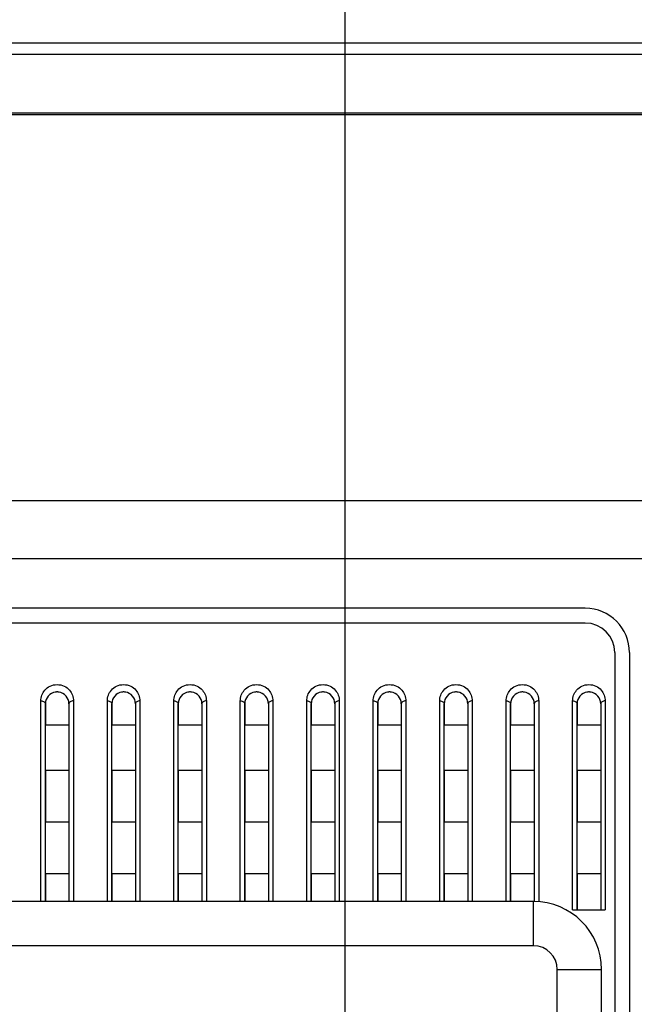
# Model space of a CAD drawing. Header units: millimetres. Extents: x -6054 to 364, y -1866 to 3094.
# Tile 108 of 256: x -4474 to -4432, y 880 to 946. Entities that reach past the tile are written whole.
import ezdxf

# ---------------------------------------------------------------- set-up
doc = ezdxf.new("R2010")
doc.units = ezdxf.units.MM
doc.header["$LTSCALE"] = 65.395
doc.header["$PDSIZE"] = 0.05
doc.layers.get('0').update_dxf_attribs({"linetype": 'CONTINUOUS'})
doc.layers.get('Defpoints').update_dxf_attribs({"linetype": 'CONTINUOUS'})
doc.layers.add('DIM', color=3, linetype='CONTINUOUS')
doc.styles.get("Standard").update_dxf_attribs({"font": 'arial.ttf'})
doc.dimstyles.new('ISO-25', dxfattribs={"dimtxt": 2.5, "dimasz": 2.5, "dimexe": 1.25, "dimexo": 0.625, "dimtad": 1, "dimtxsty": 'STANDARD', "dimcen": 2.5, "dimadec": 0, "dimazin": 0, "dimtfac": 1, "dimtmove": 0, "dimatfit": 3, "dimfxl": 1, "dimarcsym": 0})

# ---------------------------------------------------------------- blocks, each defined once
blk = doc.blocks.new('*D0')
at = {"layer": 'Defpoints', "color": 0}
for p in [(-4193.173, 1041.272), (-4734.98, 936.486), (-4193.173, 628.168)]:
    blk.add_point(p, dxfattribs=at)
at = {"layer": 'DIM', "color": 3, "lineweight": -2}
for p, q in [((-4734.98, 937.111), (-4734.98, 1042.522)), ((-4193.173, 628.793), (-4193.173, 1042.522)), ((-4719.98, 1041.272), (-4208.173, 1041.272))]:
    blk.add_line(p, q, dxfattribs=at)
at = {"layer": 'DIM', "color": 3}
for points in [[(-4719.98, 1043.772), (-4719.98, 1038.772), (-4734.98, 1041.272)], [(-4208.173, 1038.772), (-4208.173, 1043.772), (-4193.173, 1041.272)]]:
    blk.add_solid(points, dxfattribs=at)
at = {"layer": 'DIM', "color": 2, "insert": (-4464.076, 1059.082), "char_height": 20, "attachment_point": 5}
blk.add_mtext('542  [21,331]', dxfattribs=at)
blk = doc.blocks.new('*D7')
at = {"layer": 'Defpoints', "color": 0}
for p in [(-4728.573, 946.484), (-4809.721, 628.168), (-4193.173, 628.168)]:
    blk.add_point(p, dxfattribs=at)
at = {"layer": 'DIM', "color": 3, "lineweight": -2}
for p, q in [((-4729.198, 946.484), (-4810.971, 946.484)), ((-4809.721, 931.484), (-4809.721, 643.168)), ((-4193.798, 628.168), (-4810.971, 628.168))]:
    blk.add_line(p, q, dxfattribs=at)
at = {"layer": 'DIM', "color": 3}
for points in [[(-4807.221, 931.484), (-4812.221, 931.484), (-4809.721, 946.484)], [(-4812.221, 643.168), (-4807.221, 643.168), (-4809.721, 628.168)]]:
    blk.add_solid(points, dxfattribs=at)
at = {"layer": 'DIM', "color": 2, "insert": (-4827.531, 787.326), "char_height": 20, "attachment_point": 5, "rotation": 90}
blk.add_mtext('318  [12,532]', dxfattribs=at)
blk = doc.blocks.new('*D12')
at = {"layer": 'Defpoints', "color": 0}
for p in [(-4451.923, 971.719), (-4570.423, 865.648), (-4451.923, 865.648)]:
    blk.add_point(p, dxfattribs=at)
at = {"layer": 'DIM', "color": 3, "lineweight": -2}
for p, q in [((-4570.423, 866.273), (-4570.423, 972.969)), ((-4451.923, 866.273), (-4451.923, 972.969)), ((-4555.423, 971.719), (-4466.923, 971.719)), ((-4451.923, 971.719), (-4284.269, 971.719))]:
    blk.add_line(p, q, dxfattribs=at)
at = {"layer": 'DIM', "color": 3}
for points in [[(-4555.423, 974.219), (-4555.423, 969.219), (-4570.423, 971.719)], [(-4466.923, 969.219), (-4466.923, 974.219), (-4451.923, 971.719)]]:
    blk.add_solid(points, dxfattribs=at)
at = {"layer": 'DIM', "color": 2, "insert": (-4360.559, 989.529), "char_height": 20, "attachment_point": 5}
blk.add_mtext('119  [4,665]', dxfattribs=at)

msp = doc.modelspace()

# ---------------------------------------------------------------- linework, layer by layer
at = {"linetype": 'Continuous'}
for p, q in [((-4727.413, 944.918), (-3058.933, 944.918)), ((-3058.933, 944.121), (-4727.413, 944.121)), ((-3058.933, 940.151), (-4727.413, 940.151)), ((-4539.913, 913.947), (-4386.433, 913.947)), ((-3099.485, 909.984), (-4686.861, 909.984)), ((-4435.673, 906.648), (-4588.173, 906.648)), ((-4435.673, 905.648), (-4588.173, 905.648)), ((-4433.673, 903.648), (-4433.673, 828.398)), ((-4432.673, 903.648), (-4432.673, 828.398)), ((-4472.523, 886.807), (-4472.523, 900.382)), ((-4470.323, 900.382), (-4470.323, 886.807)), ((-4468.023, 886.807), (-4468.023, 900.382)), ((-4465.823, 900.382), (-4465.823, 886.807)), ((-4463.523, 886.807), (-4463.523, 900.382)), ((-4461.323, 900.382), (-4461.323, 886.807)), ((-4459.023, 886.807), (-4459.023, 900.382)), ((-4456.823, 900.382), (-4456.823, 886.807)), ((-4454.523, 886.807), (-4454.523, 900.382)), ((-4452.323, 900.382), (-4452.323, 886.807)), ((-4450.023, 886.807), (-4450.023, 900.382)), ((-4447.823, 900.382), (-4447.823, 886.807)), ((-4445.523, 886.807), (-4445.523, 900.382)), ((-4443.323, 900.382), (-4443.323, 886.807)), ((-4441.023, 886.807), (-4441.023, 900.382)), ((-4438.823, 900.382), (-4438.823, 886.793)), ((-4436.523, 886.229), (-4436.523, 900.382)), ((-4434.323, 900.382), (-4434.323, 886.229)), ((-4472.223, 900.184), (-4472.223, 898.734)), ((-4472.223, 886.807), (-4472.223, 900.184)), ((-4470.623, 900.184), (-4470.623, 898.734)), ((-4470.623, 900.184), (-4470.623, 886.807)), ((-4467.723, 900.184), (-4467.723, 898.734)), ((-4467.723, 886.807), (-4467.723, 900.184)), ((-4466.123, 900.184), (-4466.123, 898.734)), ((-4466.123, 900.184), (-4466.123, 886.807)), ((-4463.223, 900.184), (-4463.223, 898.734)), ((-4463.223, 886.807), (-4463.223, 900.184)), ((-4461.623, 900.184), (-4461.623, 898.734)), ((-4461.623, 900.184), (-4461.623, 886.807)), ((-4458.723, 900.184), (-4458.723, 898.734)), ((-4458.723, 886.807), (-4458.723, 900.184)), ((-4457.123, 900.184), (-4457.123, 898.734)), ((-4457.123, 900.184), (-4457.123, 886.807)), ((-4454.223, 900.184), (-4454.223, 898.734)), ((-4454.223, 886.807), (-4454.223, 900.184)), ((-4452.623, 900.184), (-4452.623, 898.734)), ((-4452.623, 900.184), (-4452.623, 886.807)), ((-4449.723, 900.184), (-4449.723, 898.734)), ((-4449.723, 886.807), (-4449.723, 900.184)), ((-4448.123, 900.184), (-4448.123, 898.734)), ((-4448.123, 900.184), (-4448.123, 886.807)), ((-4445.223, 900.184), (-4445.223, 898.734)), ((-4445.223, 886.807), (-4445.223, 900.184)), ((-4443.623, 900.184), (-4443.623, 898.734)), ((-4443.623, 900.184), (-4443.623, 886.807)), ((-4440.723, 900.184), (-4440.723, 898.734)), ((-4440.723, 886.807), (-4440.723, 900.184)), ((-4439.123, 900.184), (-4439.123, 898.734)), ((-4439.123, 900.184), (-4439.123, 886.806)), ((-4436.223, 900.184), (-4436.223, 898.734)), ((-4436.223, 886.229), (-4436.223, 900.184)), ((-4434.623, 900.184), (-4434.623, 898.734)), ((-4434.623, 900.184), (-4434.623, 886.229)), ((-4470.623, 898.734), (-4472.223, 898.734)), ((-4470.623, 898.734), (-4472.223, 898.734)), ((-4466.123, 898.734), (-4467.723, 898.734)), ((-4466.123, 898.734), (-4467.723, 898.734)), ((-4461.623, 898.734), (-4463.223, 898.734)), ((-4461.623, 898.734), (-4463.223, 898.734)), ((-4457.123, 898.734), (-4458.723, 898.734)), ((-4457.123, 898.734), (-4458.723, 898.734)), ((-4452.623, 898.734), (-4454.223, 898.734)), ((-4452.623, 898.734), (-4454.223, 898.734)), ((-4448.123, 898.734), (-4449.723, 898.734)), ((-4448.123, 898.734), (-4449.723, 898.734)), ((-4443.623, 898.734), (-4445.223, 898.734)), ((-4443.623, 898.734), (-4445.223, 898.734)), ((-4439.123, 898.734), (-4440.723, 898.734)), ((-4439.123, 898.734), (-4440.723, 898.734)), ((-4434.623, 898.734), (-4436.223, 898.734)), ((-4434.623, 898.734), (-4436.223, 898.734)), ((-4472.223, 895.668), (-4472.223, 892.168)), ((-4470.623, 895.668), (-4472.223, 895.668)), ((-4470.623, 895.668), (-4472.223, 895.668)), ((-4470.623, 895.668), (-4470.623, 892.168)), ((-4467.723, 895.668), (-4467.723, 892.168)), ((-4466.123, 895.668), (-4467.723, 895.668)), ((-4466.123, 895.668), (-4467.723, 895.668)), ((-4466.123, 895.668), (-4466.123, 892.168)), ((-4463.223, 895.668), (-4463.223, 892.168)), ((-4461.623, 895.668), (-4463.223, 895.668)), ((-4461.623, 895.668), (-4463.223, 895.668)), ((-4461.623, 895.668), (-4461.623, 892.168)), ((-4458.723, 895.668), (-4458.723, 892.168)), ((-4457.123, 895.668), (-4458.723, 895.668)), ((-4457.123, 895.668), (-4458.723, 895.668)), ((-4457.123, 895.668), (-4457.123, 892.168)), ((-4454.223, 895.668), (-4454.223, 892.168)), ((-4452.623, 895.668), (-4454.223, 895.668)), ((-4452.623, 895.668), (-4454.223, 895.668)), ((-4452.623, 895.668), (-4452.623, 892.168)), ((-4449.723, 895.668), (-4449.723, 892.168)), ((-4448.123, 895.668), (-4449.723, 895.668)), ((-4448.123, 895.668), (-4449.723, 895.668)), ((-4448.123, 895.668), (-4448.123, 892.168)), ((-4445.223, 895.668), (-4445.223, 892.168)), ((-4443.623, 895.668), (-4445.223, 895.668)), ((-4443.623, 895.668), (-4445.223, 895.668)), ((-4443.623, 895.668), (-4443.623, 892.168)), ((-4440.723, 895.668), (-4440.723, 892.168)), ((-4439.123, 895.668), (-4440.723, 895.668)), ((-4439.123, 895.668), (-4440.723, 895.668)), ((-4439.123, 895.668), (-4439.123, 892.168)), ((-4436.223, 895.668), (-4436.223, 892.168)), ((-4434.623, 895.668), (-4436.223, 895.668)), ((-4434.623, 895.668), (-4436.223, 895.668)), ((-4434.623, 895.668), (-4434.623, 892.168)), ((-4470.623, 892.168), (-4472.223, 892.168)), ((-4470.623, 892.168), (-4472.223, 892.168)), ((-4466.123, 892.168), (-4467.723, 892.168)), ((-4466.123, 892.168), (-4467.723, 892.168)), ((-4461.623, 892.168), (-4463.223, 892.168)), ((-4461.623, 892.168), (-4463.223, 892.168)), ((-4457.123, 892.168), (-4458.723, 892.168)), ((-4457.123, 892.168), (-4458.723, 892.168)), ((-4452.623, 892.168), (-4454.223, 892.168)), ((-4452.623, 892.168), (-4454.223, 892.168)), ((-4448.123, 892.168), (-4449.723, 892.168)), ((-4448.123, 892.168), (-4449.723, 892.168)), ((-4443.623, 892.168), (-4445.223, 892.168)), ((-4443.623, 892.168), (-4445.223, 892.168)), ((-4439.123, 892.168), (-4440.723, 892.168)), ((-4439.123, 892.168), (-4440.723, 892.168)), ((-4434.623, 892.168), (-4436.223, 892.168)), ((-4434.623, 892.168), (-4436.223, 892.168)), ((-4472.223, 888.668), (-4472.223, 886.807)), ((-4470.623, 888.668), (-4472.223, 888.668)), ((-4470.623, 888.668), (-4472.223, 888.668)), ((-4470.623, 888.668), (-4470.623, 886.807)), ((-4467.723, 888.668), (-4467.723, 886.807)), ((-4466.123, 888.668), (-4467.723, 888.668)), ((-4466.123, 888.668), (-4467.723, 888.668)), ((-4466.123, 888.668), (-4466.123, 886.807)), ((-4463.223, 888.668), (-4463.223, 886.807)), ((-4461.623, 888.668), (-4463.223, 888.668)), ((-4461.623, 888.668), (-4463.223, 888.668)), ((-4461.623, 888.668), (-4461.623, 886.807)), ((-4458.723, 888.668), (-4458.723, 886.807)), ((-4457.123, 888.668), (-4458.723, 888.668)), ((-4457.123, 888.668), (-4458.723, 888.668)), ((-4457.123, 888.668), (-4457.123, 886.807)), ((-4454.223, 888.668), (-4454.223, 886.807)), ((-4452.623, 888.668), (-4454.223, 888.668)), ((-4452.623, 888.668), (-4454.223, 888.668)), ((-4452.623, 888.668), (-4452.623, 886.807)), ((-4449.723, 888.668), (-4449.723, 886.807)), ((-4448.123, 888.668), (-4449.723, 888.668)), ((-4448.123, 888.668), (-4449.723, 888.668)), ((-4448.123, 888.668), (-4448.123, 886.807)), ((-4445.223, 888.668), (-4445.223, 886.807)), ((-4443.623, 888.668), (-4445.223, 888.668)), ((-4443.623, 888.668), (-4445.223, 888.668)), ((-4443.623, 888.668), (-4443.623, 886.807)), ((-4440.723, 888.668), (-4440.723, 886.807)), ((-4439.123, 888.668), (-4440.723, 888.668)), ((-4439.123, 888.668), (-4440.723, 888.668)), ((-4439.123, 888.668), (-4439.123, 886.806)), ((-4436.223, 888.668), (-4436.223, 886.229)), ((-4434.623, 888.668), (-4436.223, 888.668)), ((-4434.623, 888.668), (-4436.223, 888.668)), ((-4434.623, 888.668), (-4434.623, 886.229)), ((-4439.173, 886.807), (-4584.673, 886.807)), ((-4439.173, 883.807), (-4439.173, 886.807)), ((-4436.523, 886.229), (-4434.323, 886.229)), ((-4439.173, 883.807), (-4584.673, 883.807)), ((-4437.564, 871.786), (-4437.564, 882.198)), ((-4437.564, 882.198), (-4434.564, 882.198)), ((-4434.564, 877.794), (-4434.564, 882.198))]:
    msp.add_line(p, q, dxfattribs=at)
msp.add_line((-4734.98, 940.078), (-3893.18, 940.078))
for centre, radius, start, end in [((-4435.673, 903.648), 3, 0, 90), ((-4435.673, 903.648), 2, 0, 90), ((-4471.423, 900.184), 0.8, 98.00571, 180), ((-4471.423, 900.184), 0.8, 98.00697, 100.40127), ((-4471.423, 900.184), 0.8, 98.00697, 100.40127), ((-4471.423, 900.182), 0.802, 92.67353, 98.00676), ((-4471.423, 900.182), 0.802, 92.67345, 98.00676), ((-4471.423, 900.186), 0.798, 87.34328, 92.66704), ((-4471.423, 900.186), 0.798, 87.34317, 92.66715), ((-4471.423, 900.182), 0.802, 81.99243, 87.33724), ((-4471.423, 900.182), 0.802, 81.99258, 87.33756), ((-4471.423, 900.184), 0.8, 0, 81.99444), ((-4471.423, 900.184), 0.8, 79.5496, 81.99314), ((-4471.423, 900.184), 0.8, 79.5496, 81.99314), ((-4466.923, 900.184), 0.8, 98.00571, 180), ((-4466.923, 900.184), 0.8, 98.00697, 100.40127), ((-4466.923, 900.184), 0.8, 98.00697, 100.40127), ((-4466.923, 900.182), 0.802, 92.67353, 98.00676), ((-4466.923, 900.182), 0.802, 92.67345, 98.00676), ((-4466.923, 900.186), 0.798, 87.34328, 92.66704), ((-4466.923, 900.186), 0.798, 87.34317, 92.66715), ((-4466.923, 900.182), 0.802, 81.99243, 87.33724), ((-4466.923, 900.182), 0.802, 81.99258, 87.33756), ((-4466.923, 900.184), 0.8, 0, 81.99444), ((-4466.923, 900.184), 0.8, 79.5496, 81.99314), ((-4466.923, 900.184), 0.8, 79.5496, 81.99314), ((-4462.423, 900.184), 0.8, 98.00571, 180), ((-4462.423, 900.184), 0.8, 98.00697, 100.40127), ((-4462.423, 900.184), 0.8, 98.00697, 100.40127), ((-4462.423, 900.182), 0.802, 92.67353, 98.00676), ((-4462.423, 900.182), 0.802, 92.67345, 98.00676), ((-4462.423, 900.186), 0.798, 87.34328, 92.66704), ((-4462.423, 900.186), 0.798, 87.34317, 92.66715), ((-4462.423, 900.182), 0.802, 81.99243, 87.33724), ((-4462.423, 900.182), 0.802, 81.99258, 87.33756), ((-4462.423, 900.184), 0.8, 0, 81.99444), ((-4462.423, 900.184), 0.8, 79.5496, 81.99314), ((-4462.423, 900.184), 0.8, 79.5496, 81.99314), ((-4457.923, 900.184), 0.8, 98.00571, 180), ((-4457.923, 900.184), 0.8, 98.00697, 100.40127), ((-4457.923, 900.184), 0.8, 98.00697, 100.40127), ((-4457.923, 900.182), 0.802, 92.67353, 98.00676), ((-4457.923, 900.182), 0.802, 92.67345, 98.00676), ((-4457.923, 900.186), 0.798, 87.34328, 92.66704), ((-4457.923, 900.186), 0.798, 87.34317, 92.66715), ((-4457.923, 900.182), 0.802, 81.99243, 87.33724), ((-4457.923, 900.182), 0.802, 81.99258, 87.33756), ((-4457.923, 900.184), 0.8, 0, 81.99444), ((-4457.923, 900.184), 0.8, 79.5496, 81.99314), ((-4457.923, 900.184), 0.8, 79.5496, 81.99314), ((-4453.423, 900.184), 0.8, 98.00571, 180), ((-4453.423, 900.184), 0.8, 98.00697, 100.40127), ((-4453.423, 900.184), 0.8, 98.00697, 100.40127), ((-4453.423, 900.182), 0.802, 92.67353, 98.00676), ((-4453.423, 900.182), 0.802, 92.67345, 98.00676), ((-4453.423, 900.186), 0.798, 87.34328, 92.66704), ((-4453.423, 900.186), 0.798, 87.34317, 92.66715), ((-4453.423, 900.182), 0.802, 81.99243, 87.33724), ((-4453.423, 900.182), 0.802, 81.99258, 87.33756), ((-4453.423, 900.184), 0.8, 0, 81.99444), ((-4453.423, 900.184), 0.8, 79.5496, 81.99314), ((-4453.423, 900.184), 0.8, 79.5496, 81.99314), ((-4448.923, 900.184), 0.8, 98.00571, 180), ((-4448.923, 900.184), 0.8, 98.00697, 100.40127), ((-4448.923, 900.184), 0.8, 98.00697, 100.40127), ((-4448.923, 900.182), 0.802, 92.67353, 98.00676), ((-4448.923, 900.182), 0.802, 92.67345, 98.00676), ((-4448.923, 900.186), 0.798, 87.34328, 92.66704), ((-4448.923, 900.186), 0.798, 87.34317, 92.66715), ((-4448.923, 900.182), 0.802, 81.99243, 87.33724), ((-4448.923, 900.182), 0.802, 81.99258, 87.33756), ((-4448.923, 900.184), 0.8, 0, 81.99444), ((-4448.923, 900.184), 0.8, 79.5496, 81.99314), ((-4448.923, 900.184), 0.8, 79.5496, 81.99314), ((-4444.423, 900.184), 0.8, 98.00571, 180), ((-4444.423, 900.184), 0.8, 98.00697, 100.40127), ((-4444.423, 900.184), 0.8, 98.00697, 100.40127), ((-4444.423, 900.182), 0.802, 92.67353, 98.00676), ((-4444.423, 900.182), 0.802, 92.67345, 98.00676), ((-4444.423, 900.186), 0.798, 87.34328, 92.66704), ((-4444.423, 900.186), 0.798, 87.34317, 92.66715), ((-4444.423, 900.182), 0.802, 81.99243, 87.33724), ((-4444.423, 900.182), 0.802, 81.99258, 87.33756), ((-4444.423, 900.184), 0.8, 0, 81.99444), ((-4444.423, 900.184), 0.8, 79.5496, 81.99314), ((-4444.423, 900.184), 0.8, 79.5496, 81.99314), ((-4439.923, 900.184), 0.8, 98.00571, 180), ((-4439.923, 900.184), 0.8, 98.00697, 100.40127), ((-4439.923, 900.184), 0.8, 98.00697, 100.40127), ((-4439.923, 900.182), 0.802, 92.67353, 98.00676), ((-4439.923, 900.182), 0.802, 92.67345, 98.00676), ((-4439.923, 900.186), 0.798, 87.34328, 92.66704), ((-4439.923, 900.186), 0.798, 87.34317, 92.66715), ((-4439.923, 900.182), 0.802, 81.99243, 87.33724), ((-4439.923, 900.182), 0.802, 81.99258, 87.33756), ((-4439.923, 900.184), 0.8, 0, 81.99444), ((-4439.923, 900.184), 0.8, 79.5496, 81.99314), ((-4439.923, 900.184), 0.8, 79.5496, 81.99314), ((-4435.423, 900.184), 0.8, 98.00571, 180), ((-4435.423, 900.184), 0.8, 98.00697, 100.40127), ((-4435.423, 900.184), 0.8, 98.00697, 100.40127), ((-4435.423, 900.182), 0.802, 92.67353, 98.00676), ((-4435.423, 900.182), 0.802, 92.67345, 98.00676), ((-4435.423, 900.186), 0.798, 87.34328, 92.66704), ((-4435.423, 900.186), 0.798, 87.34317, 92.66715), ((-4435.423, 900.182), 0.802, 81.99243, 87.33724), ((-4435.423, 900.182), 0.802, 81.99258, 87.33756), ((-4435.423, 900.184), 0.8, 0, 81.99444), ((-4435.423, 900.184), 0.8, 79.5496, 81.99314), ((-4435.423, 900.184), 0.8, 79.5496, 81.99314), ((-4471.423, 900.184), 0.8, 176.37735, 179.99968), ((-4471.423, 900.184), 0.8, 176.37735, 179.99968), ((-4471.423, 900.184), 0.8, 0.00033, 3.66432), ((-4471.423, 900.184), 0.8, 0.00033, 3.66432), ((-4466.923, 900.184), 0.8, 176.37735, 179.99968), ((-4466.923, 900.184), 0.8, 176.37735, 179.99968), ((-4466.923, 900.184), 0.8, 0.00033, 3.66432), ((-4466.923, 900.184), 0.8, 0.00033, 3.66432), ((-4462.423, 900.184), 0.8, 176.37735, 179.99968), ((-4462.423, 900.184), 0.8, 176.37735, 179.99968), ((-4462.423, 900.184), 0.8, 0.00033, 3.66432), ((-4462.423, 900.184), 0.8, 0.00033, 3.66432), ((-4457.923, 900.184), 0.8, 176.37735, 179.99968), ((-4457.923, 900.184), 0.8, 176.37735, 179.99968), ((-4457.923, 900.184), 0.8, 0.00033, 3.66432), ((-4457.923, 900.184), 0.8, 0.00033, 3.66432), ((-4453.423, 900.184), 0.8, 176.37735, 179.99968), ((-4453.423, 900.184), 0.8, 176.37735, 179.99968), ((-4453.423, 900.184), 0.8, 0.00033, 3.66432), ((-4453.423, 900.184), 0.8, 0.00033, 3.66432), ((-4448.923, 900.184), 0.8, 176.37735, 179.99968), ((-4448.923, 900.184), 0.8, 176.37735, 179.99968), ((-4448.923, 900.184), 0.8, 0.00033, 3.66432), ((-4448.923, 900.184), 0.8, 0.00033, 3.66432), ((-4444.423, 900.184), 0.8, 176.37735, 179.99968), ((-4444.423, 900.184), 0.8, 176.37735, 179.99968), ((-4444.423, 900.184), 0.8, 0.00033, 3.66432), ((-4444.423, 900.184), 0.8, 0.00033, 3.66432), ((-4439.923, 900.184), 0.8, 176.37735, 179.99968), ((-4439.923, 900.184), 0.8, 176.37735, 179.99968), ((-4439.923, 900.184), 0.8, 0.00033, 3.66432), ((-4439.923, 900.184), 0.8, 0.00033, 3.66432), ((-4435.423, 900.184), 0.8, 176.37735, 179.99968), ((-4435.423, 900.184), 0.8, 176.37735, 179.99968), ((-4435.423, 900.184), 0.8, 0.00033, 3.66432), ((-4435.423, 900.184), 0.8, 0.00033, 3.66432), ((-4439.173, 882.198), 4.609, 0, 90), ((-4439.173, 882.198), 1.609, 0, 90)]:
    msp.add_arc(centre, radius, start, end, dxfattribs=at)
for points, knots in [([(-4472.523, 900.382), (-4472.523, 900.51), (-4472.477, 900.773), (-4472.266, 901.134), (-4471.903, 901.413), (-4471.423, 901.524), (-4470.943, 901.413), (-4470.58, 901.134), (-4470.369, 900.773), (-4470.323, 900.51), (-4470.323, 900.382)], [0, 0, 0, 0, 0.111203, 0.227903, 0.356731, 0.49999, 0.643254, 0.77209, 0.888795, 1, 1, 1, 1]), ([(-4468.023, 900.382), (-4468.023, 900.51), (-4467.977, 900.773), (-4467.766, 901.134), (-4467.403, 901.413), (-4466.923, 901.524), (-4466.443, 901.413), (-4466.08, 901.134), (-4465.869, 900.773), (-4465.823, 900.51), (-4465.823, 900.382)], [0, 0, 0, 0, 0.111203, 0.227903, 0.356731, 0.49999, 0.643254, 0.77209, 0.888795, 1, 1, 1, 1]), ([(-4463.523, 900.382), (-4463.523, 900.51), (-4463.477, 900.773), (-4463.266, 901.134), (-4462.903, 901.413), (-4462.423, 901.524), (-4461.943, 901.413), (-4461.58, 901.134), (-4461.369, 900.773), (-4461.323, 900.51), (-4461.323, 900.382)], [0, 0, 0, 0, 0.111203, 0.227903, 0.356731, 0.49999, 0.643254, 0.77209, 0.888795, 1, 1, 1, 1]), ([(-4459.023, 900.382), (-4459.023, 900.51), (-4458.977, 900.773), (-4458.766, 901.134), (-4458.403, 901.413), (-4457.923, 901.524), (-4457.443, 901.413), (-4457.08, 901.134), (-4456.869, 900.773), (-4456.823, 900.51), (-4456.823, 900.382)], [0, 0, 0, 0, 0.111203, 0.227903, 0.356731, 0.49999, 0.643254, 0.77209, 0.888795, 1, 1, 1, 1]), ([(-4454.523, 900.382), (-4454.523, 900.51), (-4454.477, 900.773), (-4454.266, 901.134), (-4453.903, 901.413), (-4453.423, 901.524), (-4452.943, 901.413), (-4452.58, 901.134), (-4452.369, 900.773), (-4452.323, 900.51), (-4452.323, 900.382)], [0, 0, 0, 0, 0.111203, 0.227903, 0.356731, 0.49999, 0.643254, 0.77209, 0.888795, 1, 1, 1, 1]), ([(-4450.023, 900.382), (-4450.023, 900.51), (-4449.977, 900.773), (-4449.766, 901.134), (-4449.403, 901.413), (-4448.923, 901.524), (-4448.443, 901.413), (-4448.08, 901.134), (-4447.869, 900.773), (-4447.823, 900.51), (-4447.823, 900.382)], [0, 0, 0, 0, 0.111203, 0.227903, 0.356731, 0.49999, 0.643254, 0.77209, 0.888795, 1, 1, 1, 1]), ([(-4445.523, 900.382), (-4445.523, 900.51), (-4445.477, 900.773), (-4445.266, 901.134), (-4444.903, 901.413), (-4444.423, 901.524), (-4443.943, 901.413), (-4443.58, 901.134), (-4443.369, 900.773), (-4443.323, 900.51), (-4443.323, 900.382)], [0, 0, 0, 0, 0.111203, 0.227903, 0.356731, 0.49999, 0.643254, 0.77209, 0.888795, 1, 1, 1, 1]), ([(-4441.023, 900.382), (-4441.023, 900.51), (-4440.977, 900.773), (-4440.766, 901.134), (-4440.403, 901.413), (-4439.923, 901.524), (-4439.443, 901.413), (-4439.08, 901.134), (-4438.869, 900.773), (-4438.823, 900.51), (-4438.823, 900.382)], [0, 0, 0, 0, 0.111203, 0.227903, 0.356731, 0.49999, 0.643254, 0.77209, 0.888795, 1, 1, 1, 1]), ([(-4436.523, 900.382), (-4436.523, 900.51), (-4436.477, 900.773), (-4436.266, 901.134), (-4435.903, 901.413), (-4435.423, 901.524), (-4434.943, 901.413), (-4434.58, 901.134), (-4434.369, 900.773), (-4434.323, 900.51), (-4434.323, 900.382)], [0, 0, 0, 0, 0.111203, 0.227903, 0.356731, 0.49999, 0.643254, 0.77209, 0.888795, 1, 1, 1, 1]), ([(-4472.523, 900.382), (-4472.485, 900.382), (-4472.41, 900.373), (-4472.312, 900.332), (-4472.242, 900.268), (-4472.223, 900.21), (-4472.223, 900.184)], [0, 0, 0, 0, 0.294415, 0.565058, 0.797973, 1, 1, 1, 1]), ([(-4470.323, 900.382), (-4470.362, 900.382), (-4470.436, 900.373), (-4470.534, 900.332), (-4470.604, 900.268), (-4470.623, 900.21), (-4470.623, 900.184)], [0, 0, 0, 0, 0.294415, 0.565058, 0.797973, 1, 1, 1, 1]), ([(-4468.023, 900.382), (-4467.985, 900.382), (-4467.91, 900.373), (-4467.812, 900.332), (-4467.742, 900.268), (-4467.723, 900.21), (-4467.723, 900.184)], [0, 0, 0, 0, 0.294415, 0.565058, 0.797973, 1, 1, 1, 1]), ([(-4465.823, 900.382), (-4465.862, 900.382), (-4465.936, 900.373), (-4466.034, 900.332), (-4466.104, 900.268), (-4466.123, 900.21), (-4466.123, 900.184)], [0, 0, 0, 0, 0.294415, 0.565058, 0.797973, 1, 1, 1, 1]), ([(-4463.523, 900.382), (-4463.485, 900.382), (-4463.41, 900.373), (-4463.312, 900.332), (-4463.242, 900.268), (-4463.223, 900.21), (-4463.223, 900.184)], [0, 0, 0, 0, 0.294415, 0.565058, 0.797973, 1, 1, 1, 1]), ([(-4461.323, 900.382), (-4461.362, 900.382), (-4461.436, 900.373), (-4461.534, 900.332), (-4461.604, 900.268), (-4461.623, 900.21), (-4461.623, 900.184)], [0, 0, 0, 0, 0.294415, 0.565058, 0.797973, 1, 1, 1, 1]), ([(-4459.023, 900.382), (-4458.985, 900.382), (-4458.91, 900.373), (-4458.812, 900.332), (-4458.742, 900.268), (-4458.723, 900.21), (-4458.723, 900.184)], [0, 0, 0, 0, 0.294415, 0.565058, 0.797973, 1, 1, 1, 1]), ([(-4456.823, 900.382), (-4456.862, 900.382), (-4456.936, 900.373), (-4457.034, 900.332), (-4457.104, 900.268), (-4457.123, 900.21), (-4457.123, 900.184)], [0, 0, 0, 0, 0.294415, 0.565058, 0.797973, 1, 1, 1, 1]), ([(-4454.523, 900.382), (-4454.485, 900.382), (-4454.41, 900.373), (-4454.312, 900.332), (-4454.242, 900.268), (-4454.223, 900.21), (-4454.223, 900.184)], [0, 0, 0, 0, 0.294415, 0.565058, 0.797973, 1, 1, 1, 1]), ([(-4452.323, 900.382), (-4452.362, 900.382), (-4452.436, 900.373), (-4452.534, 900.332), (-4452.604, 900.268), (-4452.623, 900.21), (-4452.623, 900.184)], [0, 0, 0, 0, 0.294415, 0.565058, 0.797973, 1, 1, 1, 1]), ([(-4450.023, 900.382), (-4449.985, 900.382), (-4449.91, 900.373), (-4449.812, 900.332), (-4449.742, 900.268), (-4449.723, 900.21), (-4449.723, 900.184)], [0, 0, 0, 0, 0.294415, 0.565058, 0.797973, 1, 1, 1, 1]), ([(-4447.823, 900.382), (-4447.862, 900.382), (-4447.936, 900.373), (-4448.034, 900.332), (-4448.104, 900.268), (-4448.123, 900.21), (-4448.123, 900.184)], [0, 0, 0, 0, 0.294415, 0.565058, 0.797973, 1, 1, 1, 1]), ([(-4445.523, 900.382), (-4445.485, 900.382), (-4445.41, 900.373), (-4445.312, 900.332), (-4445.242, 900.268), (-4445.223, 900.21), (-4445.223, 900.184)], [0, 0, 0, 0, 0.294415, 0.565058, 0.797973, 1, 1, 1, 1]), ([(-4443.323, 900.382), (-4443.362, 900.382), (-4443.436, 900.373), (-4443.534, 900.332), (-4443.604, 900.268), (-4443.623, 900.21), (-4443.623, 900.184)], [0, 0, 0, 0, 0.294415, 0.565058, 0.797973, 1, 1, 1, 1]), ([(-4441.023, 900.382), (-4440.985, 900.382), (-4440.91, 900.373), (-4440.812, 900.332), (-4440.742, 900.268), (-4440.723, 900.21), (-4440.723, 900.184)], [0, 0, 0, 0, 0.294415, 0.565058, 0.797973, 1, 1, 1, 1]), ([(-4438.823, 900.382), (-4438.862, 900.382), (-4438.936, 900.373), (-4439.034, 900.332), (-4439.104, 900.268), (-4439.123, 900.21), (-4439.123, 900.184)], [0, 0, 0, 0, 0.294415, 0.565058, 0.797973, 1, 1, 1, 1]), ([(-4436.523, 900.382), (-4436.485, 900.382), (-4436.41, 900.373), (-4436.312, 900.332), (-4436.242, 900.268), (-4436.223, 900.21), (-4436.223, 900.184)], [0, 0, 0, 0, 0.294415, 0.565058, 0.797973, 1, 1, 1, 1]), ([(-4434.323, 900.382), (-4434.362, 900.382), (-4434.436, 900.373), (-4434.534, 900.332), (-4434.604, 900.268), (-4434.623, 900.21), (-4434.623, 900.184)], [0, 0, 0, 0, 0.294415, 0.565058, 0.797973, 1, 1, 1, 1])]:
    msp.add_open_spline(points, degree=3, knots=knots, dxfattribs=at)

# ---------------------------------------------------------------- dimensions: what is measured, and where the dimension line sits
at = {"layer": 'DIM'}
dim = msp.add_linear_dim(base=(-4193.173, 1041.272), p1=(-4734.98, 936.486), p2=(-4193.173, 628.168), text='<> []', dimstyle='ISO-25', override={"dimtxt": 20, "dimasz": 15, "dimgap": 5, "dimdec": 0, "dimclrd": 3, "dimclre": 3, "dimclrt": 2, "dimadec": 1, "dimtp": 0.3, "dimtm": 0.3, "dimtofl": 0}, dxfattribs=at)
dim.commit()
dim.dimension.update_dxf_attribs({"geometry": '*D0', "text_midpoint": (-4464.076, 1059.082)})
dim = msp.add_linear_dim(base=(-4451.923127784, 971.71865791), p1=(-4570.423127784, 865.647572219), p2=(-4451.923127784, 865.647572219), text='<> []', dimstyle='ISO-25', override={"dimtxt": 20, "dimasz": 15, "dimgap": 5, "dimdec": 0, "dimclrd": 3, "dimclre": 3, "dimclrt": 2, "dimadec": 1, "dimtp": 0.3, "dimtm": 0.3, "dimtofl": 0}, dxfattribs=at)
dim.commit()
dim.dimension.update_dxf_attribs({"geometry": '*D12', "text_midpoint": (-4360.558871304, 971.71865791), "dimtype": 160})
dim = msp.add_linear_dim(base=(-4809.721, 628.168), p1=(-4728.573, 946.484), p2=(-4193.173, 628.168), angle=90, text='<> []', dimstyle='ISO-25', override={"dimtxt": 20, "dimasz": 15, "dimgap": 5, "dimdec": 0, "dimclrd": 3, "dimclre": 3, "dimclrt": 2, "dimadec": 1, "dimtp": 0.3, "dimtm": 0.3, "dimtofl": 0}, dxfattribs=at)
dim.commit()
dim.dimension.update_dxf_attribs({"geometry": '*D7', "text_midpoint": (-4809.721, 787.326), "dimtype": 160})

doc.saveas('drawing.dxf')
